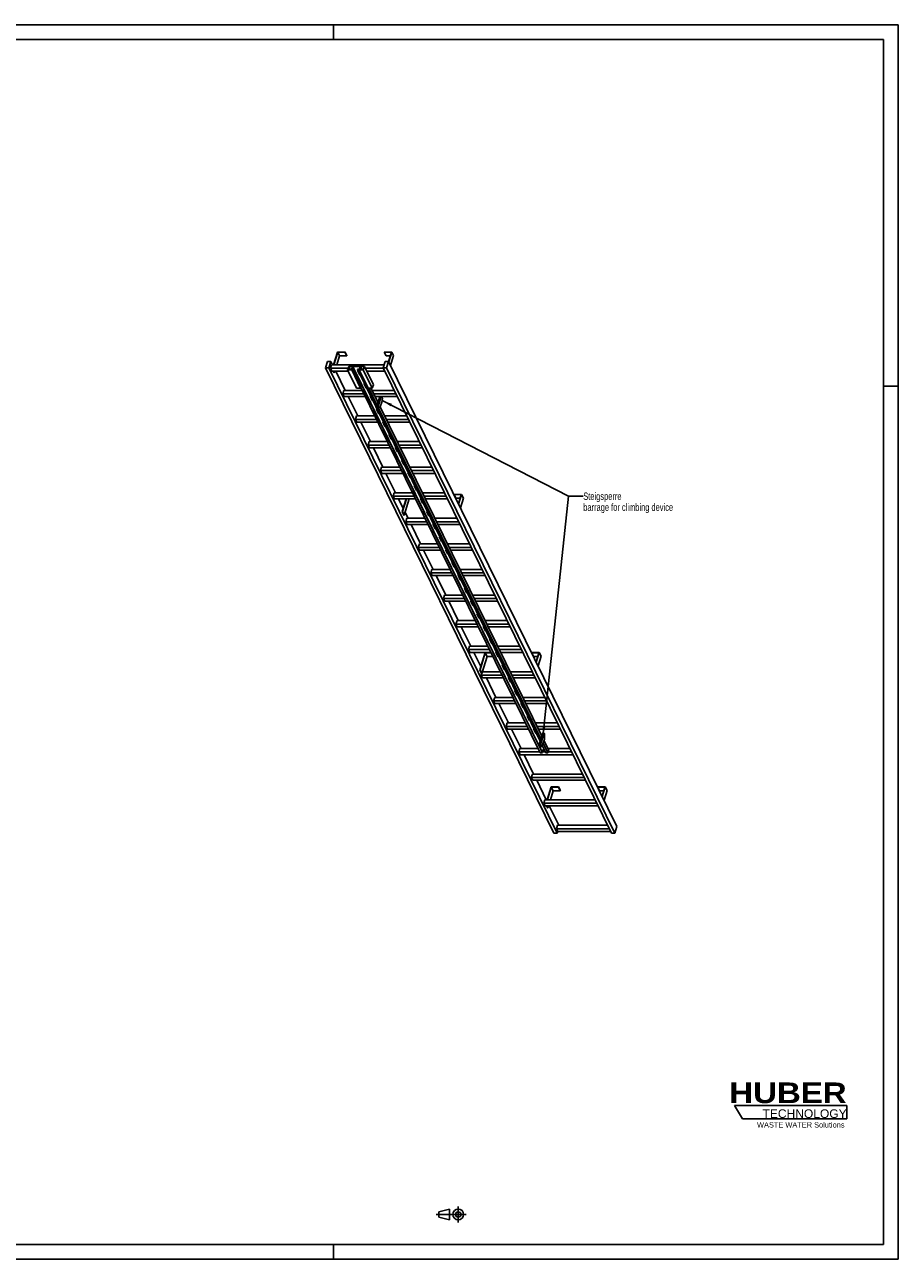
# Model space of a CAD drawing. Header units: millimetres. Extents: x 0 to 11880, y 0 to 8400.
# Tile 2 of 2: x 5940 to 11880, y 0 to 8400. Entities that reach past the tile are written whole.
import ezdxf

# ---------------------------------------------------------------- set-up
doc = ezdxf.new("R2010")
doc.units = ezdxf.units.MM
doc.header["$LTSCALE"] = 653.4
doc.linetypes.add('CENTER', pattern=[0.6, 0.375, -0.075, 0.075, -0.075])
doc.layers.get('0').update_dxf_attribs({"linetype": 'CONTINUOUS'})
for name, color, linetype in [('053_NOTES', 7, 'CONTINUOUS'), ('HUBER_Logo_BL1', 7, 'CONTINUOUS'), ('HUBER_Logo_BL2', 7, 'CONTINUOUS')]:
    doc.layers.add(name, color=color, linetype=linetype)
doc.styles.get("Standard").update_dxf_attribs({"font": 'txt', "width": 0.7})
doc.styles.add('TEXTSTYLE_2', font='ariblk.ttf')
doc.styles.add('TEXTSTYLE_3', font='arial.ttf')
doc.dimstyles.get("Standard").update_dxf_attribs({"dimtxt": 50, "dimasz": 70, "dimexe": 2, "dimexo": 1, "dimtad": 1, "dimtxsty": 'STANDARD', "dimblk": '_FILLED', "dimblk1": '_FILLED', "dimblk2": '_FILLED', "dimcen": 0.09, "dimazin": 2, "dimtol": 1, "dimtp": 0.01, "dimtm": 0.01, "dimtfac": 1, "dimtofl": 0, "dimtmove": 0, "dimatfit": 3, "dimldrblk": '_FILLED', "dimfxl": 1, "dimtolj": 1, "dimarcsym": 0})

# ---------------------------------------------------------------- blocks, each defined once
blk = doc.blocks.new('HUBER_LOGO_BL1', base_point=(11148.2, 1013.5))
at = {"layer": 'HUBER_Logo_BL1', "color": 2, "linetype": 'CONTINUOUS', "attachment_point": 3, "line_spacing_factor": 0.78}
for s, insert, char_height, width, style in [('HUBER\\P\\fArial;\\H58.5;TECHNOLOGY ', (11528.9, 1203), 140.4, 775.343, 'TEXTSTYLE_2'), ('WASTE WATER Solutions', (11514.7, 932.6), 36, 594.067, 'TEXTSTYLE_3')]:
    blk.add_mtext(s, dxfattribs=dict(at, insert=insert, char_height=char_height, width=width, style=style))
blk = doc.blocks.new('PROJEKTIONSMETHODE_1_BL3', base_point=(8840, 305))
at = {"color": 2, "linetype": 'CONTINUOUS'}
for p, q in [((8755.7, 323.3), (8829, 341.7)), ((8829, 268.3), (8829, 341.7)), ((8755.7, 286.7), (8755.7, 323.3)), ((8755.7, 286.7), (8829, 268.3))]:
    blk.add_line(p, q, dxfattribs=at)
at = {"color": 2, "linetype": 'CENTER'}
for p, q in [((8887.7, 360), (8887.7, 250)), ((8737.3, 305), (8942.7, 305))]:
    blk.add_line(p, q, dxfattribs=at)
at = {"color": 2, "linetype": 'CONTINUOUS'}
for radius in [36.7, 18.3]:
    blk.add_circle((8887.7, 305), radius, dxfattribs=at)
blk = doc.blocks.new('_FILLED')
at = {"color": 0, "linetype": 'BYBLOCK'}
blk.add_solid([(0, 0), (-1, 0.14), (-1, -0.14)], dxfattribs=at)
blk = doc.blocks.new('HUBER_LOGO_BL2', base_point=(11148.6, 1001.8))
at = {"layer": 'HUBER_Logo_BL2', "color": 5, "linetype": 'CONTINUOUS'}
for p, q in [((11531.1, 1046.8), (10766.1, 1046.8)), ((10766.1, 1046.8), (10820.1, 956.8)), ((11531.1, 1046.8), (11531.1, 956.8)), ((10820.1, 956.8), (11531.1, 956.8))]:
    blk.add_line(p, q, dxfattribs=at)

msp = doc.modelspace()

# ---------------------------------------------------------------- linework, layer by layer
at = {"color": 3, "linetype": 'CONTINUOUS'}
for p, q in [((0, 8400), (11880, 8400)), ((8040, 8400), (8040, 8300)), ((11880, 8400), (11880, 0)), ((11780, 5940), (11880, 5940)), ((8040, 100), (8040, 0)), ((11880, 0), (0, 0))]:
    msp.add_line(p, q, dxfattribs=at)
at = {"color": 5, "linetype": 'CONTINUOUS'}
for p, q in [((100, 8300), (11780, 8300)), ((11780, 100), (11780, 8300)), ((11780, 100), (100, 100))]:
    msp.add_line(p, q, dxfattribs=at)
at = {"color": 7, "linetype": 'CONTINUOUS'}
for p, q in [((8067.298, 6173.009), (8040.381, 6085.909)), ((8042.223, 6085.909), (8068.655, 6171.443)), ((8080.857, 6146.578), (8062.109, 6085.909)), ((8117.956, 6173.009), (8067.298, 6173.009)), ((8068.655, 6171.443), (8080.857, 6146.578)), ((8068.655, 6171.443), (8117.472, 6171.443)), ((8080.857, 6146.578), (8129.673, 6146.578)), ((8117.472, 6171.443), (8117.956, 6173.009)), ((8117.472, 6171.443), (8129.673, 6146.578)), ((8117.956, 6173.009), (8130.158, 6148.145)), ((8129.673, 6146.578), (8130.158, 6148.145)), ((8385.064, 6173.009), (8384.579, 6171.443)), ((8384.579, 6171.443), (8396.781, 6146.578)), ((8384.579, 6171.443), (8433.396, 6171.443)), ((8435.722, 6173.009), (8385.064, 6173.009)), ((8396.781, 6146.578), (8425.712, 6146.578)), ((8433.396, 6171.443), (8414.074, 6108.919)), ((8415.208, 6106.627), (8435.722, 6173.009)), ((8427.41, 6081.763), (8447.924, 6148.145)), ((8435.722, 6173.009), (8447.924, 6148.145)), ((7999.608, 6108.916), (7985.81, 6064.266)), ((9538.473, 2900.271), (7985.81, 6064.266)), ((7985.81, 6064.266), (8008.837, 6064.266)), ((8022.634, 6108.916), (7999.608, 6108.916)), ((8008.837, 6064.266), (8022.634, 6108.916)), ((9561.5, 2900.271), (8008.837, 6064.266)), ((8025.467, 6085.909), (8018.205, 6062.409)), ((8027.357, 6043.76), (8018.205, 6062.409)), ((8139.053, 6062.409), (8018.205, 6062.409)), ((8033.925, 6085.909), (8022.634, 6108.916)), ((8383.949, 6085.909), (8025.467, 6085.909)), ((8142.871, 6074.763), (8135.609, 6051.263)), ((8135.609, 6051.263), (8196.617, 5926.941)), ((8163.241, 6051.263), (8135.609, 6051.263)), ((8143.55, 6073.979), (8136.772, 6052.046)), ((8136.772, 6052.046), (8162.562, 6052.046)), ((8142.871, 6074.763), (8249.714, 6074.763)), ((8143.55, 6073.979), (8154.313, 6052.046)), ((8169.34, 6073.979), (8143.55, 6073.979)), ((8162.562, 6052.046), (8169.34, 6073.979)), ((8164.717, 6056.041), (8163.241, 6051.263)), ((8224.249, 5926.941), (8163.241, 6051.263)), ((8164.717, 6056.041), (9445.893, 3445.279)), ((8178.533, 6056.041), (8164.717, 6056.041)), ((8171.206, 6074.058), (8165.88, 6056.824)), ((8165.88, 6056.824), (8178.775, 6056.824)), ((8171.206, 6074.058), (9452.382, 3463.296)), ((8220.943, 6074.058), (8171.206, 6074.058)), ((8178.775, 6056.824), (8178.533, 6056.041)), ((9459.709, 3445.279), (8178.533, 6056.041)), ((8178.775, 6056.824), (9459.951, 3446.063)), ((8202.481, 6056.041), (8202.723, 6056.824)), ((9444.853, 3524.354), (8202.481, 6056.041)), ((8216.297, 6056.041), (8202.481, 6056.041)), ((8202.723, 6056.824), (8215.618, 6056.824)), ((8216.297, 6056.041), (8214.82, 6051.263)), ((8214.82, 6051.263), (8275.829, 5926.941)), ((8242.452, 6051.263), (8214.82, 6051.263)), ((8215.618, 6056.824), (8220.943, 6074.058)), ((8222.761, 6073.979), (8215.983, 6052.046)), ((8215.983, 6052.046), (8241.773, 6052.046)), ((8222.761, 6073.979), (8233.524, 6052.046)), ((8248.551, 6073.979), (8222.761, 6073.979)), ((8241.773, 6052.046), (8248.551, 6073.979)), ((8249.714, 6074.763), (8242.452, 6051.263)), ((8303.46, 5926.941), (8242.452, 6051.263)), ((8310.722, 5950.441), (8249.714, 6074.763)), ((8378.172, 6062.409), (8255.776, 6062.409)), ((8391.059, 6108.916), (8377.261, 6064.266)), ((9929.924, 2900.271), (8377.261, 6064.266)), ((8377.261, 6064.266), (8400.287, 6064.266)), ((8414.085, 6108.916), (8391.059, 6108.916)), ((8400.287, 6064.266), (8414.085, 6108.916)), ((9952.951, 2900.271), (8400.287, 6064.266)), ((9966.748, 2944.921), (8414.085, 6108.916)), ((8027.357, 6043.76), (8139.291, 6043.76)), ((8043.189, 6030.646), (8036.754, 6043.76)), ((8038.596, 6043.76), (8045.031, 6030.646)), ((8043.189, 6030.646), (8045.031, 6030.646)), ((8049.084, 6043.76), (8045.031, 6030.646)), ((8119.336, 5911.858), (8054.608, 6043.76)), ((8203.354, 6046.085), (8218.606, 6015.005)), ((8207.367, 6046.085), (8203.354, 6046.085)), ((8203.918, 6046.085), (8218.824, 6015.71)), ((8205.059, 6043.76), (8208.507, 6043.76)), ((8218.606, 6015.005), (8218.824, 6015.71)), ((8218.606, 6015.005), (8222.619, 6015.005)), ((8218.824, 6015.71), (8222.273, 6015.71)), ((8264.928, 6043.76), (8387.324, 6043.76)), ((8110.879, 5911.858), (8103.617, 5888.358)), ((8112.768, 5869.71), (8103.617, 5888.358)), ((8247.004, 5888.358), (8103.617, 5888.358)), ((8235.472, 5911.858), (8110.879, 5911.858)), ((8196.617, 5926.941), (8224.249, 5926.941)), ((8225.726, 5931.719), (8224.249, 5926.941)), ((8246.06, 5959.06), (8261.312, 5927.979)), ((8250.072, 5959.06), (8246.06, 5959.06)), ((8246.624, 5959.06), (8261.53, 5928.684)), ((8261.312, 5927.979), (8261.53, 5928.684)), ((8261.312, 5927.979), (8265.324, 5927.979)), ((8261.53, 5928.684), (8264.979, 5928.684)), ((8275.829, 5926.941), (8303.46, 5926.941)), ((8336.941, 5810.194), (8279.65, 5926.941)), ((8342.726, 5828.916), (8294.623, 5926.941)), ((8452.052, 5911.858), (8302.024, 5911.858)), ((8310.722, 5950.441), (8303.46, 5926.941)), ((8463.584, 5888.358), (8313.556, 5888.358)), ((8112.768, 5869.71), (8256.156, 5869.71)), ((8204.748, 5737.807), (8140.02, 5869.71)), ((8288.766, 5872.034), (8304.018, 5840.954)), ((8292.778, 5872.034), (8288.766, 5872.034)), ((8289.33, 5872.034), (8304.236, 5841.659)), ((8290.47, 5869.71), (8293.919, 5869.71)), ((8304.018, 5840.954), (8304.236, 5841.659)), ((8304.018, 5840.954), (8308.03, 5840.954)), ((8304.236, 5841.659), (8307.684, 5841.659)), ((8322.708, 5869.71), (8472.735, 5869.71)), ((8355.332, 5869.71), (8332.075, 5794.45)), ((8364.543, 5869.71), (8341.286, 5794.45)), ((8344.336, 5788.233), (8357.699, 5799.301)), ((9455.977, 3560.35), (8357.386, 5799.042)), ((8357.699, 5799.301), (8367.382, 5830.634)), ((8373.119, 5857.242), (8367, 5869.71)), ((8367.382, 5830.634), (8373.119, 5857.242)), ((8196.291, 5737.807), (8189.029, 5714.307)), ((8198.18, 5695.659), (8189.029, 5714.307)), ((8332.416, 5714.307), (8189.029, 5714.307)), ((8320.884, 5737.807), (8196.291, 5737.807)), ((8331.472, 5785.009), (8346.724, 5753.929)), ((8335.484, 5785.009), (8331.472, 5785.009)), ((8332.035, 5785.009), (8346.942, 5754.634)), ((8332.075, 5794.45), (8335.126, 5788.233)), ((8332.075, 5794.45), (8341.286, 5794.45)), ((8335.126, 5788.233), (8344.336, 5788.233)), ((8341.286, 5794.45), (8344.336, 5788.233)), ((8346.724, 5753.929), (8346.942, 5754.634)), ((8346.724, 5753.929), (8350.736, 5753.929)), ((9450.191, 3541.629), (8346.741, 5790.225)), ((8346.942, 5754.634), (8350.39, 5754.634)), ((8537.464, 5737.807), (8387.436, 5737.807)), ((8548.996, 5714.307), (8398.968, 5714.307)), ((8198.18, 5695.659), (8341.567, 5695.659)), ((8290.16, 5563.756), (8225.431, 5695.659)), ((8374.178, 5697.984), (8389.43, 5666.903)), ((8378.19, 5697.984), (8374.178, 5697.984)), ((8374.741, 5697.984), (8389.647, 5667.608)), ((8375.882, 5695.659), (8379.331, 5695.659)), ((8389.43, 5666.903), (8389.647, 5667.608)), ((8389.43, 5666.903), (8393.442, 5666.903)), ((8389.647, 5667.608), (8393.096, 5667.608)), ((8408.119, 5695.659), (8558.147, 5695.659)), ((8281.702, 5563.756), (8274.44, 5540.256)), ((8406.296, 5563.756), (8281.702, 5563.756)), ((8416.883, 5610.958), (8432.135, 5579.878)), ((8420.896, 5610.958), (8416.883, 5610.958)), ((8417.447, 5610.958), (8432.353, 5580.583)), ((8432.135, 5579.878), (8432.353, 5580.583)), ((8432.135, 5579.878), (8436.148, 5579.878)), ((8432.353, 5580.583), (8435.802, 5580.583)), ((8622.876, 5563.756), (8472.848, 5563.756)), ((8283.592, 5521.608), (8274.44, 5540.256)), ((8417.828, 5540.256), (8274.44, 5540.256)), ((8283.592, 5521.608), (8426.979, 5521.608)), ((8375.571, 5389.705), (8310.843, 5521.608)), ((8459.589, 5523.933), (8474.841, 5492.852)), ((8463.602, 5523.933), (8459.589, 5523.933)), ((8460.153, 5523.933), (8475.059, 5493.557)), ((8461.294, 5521.608), (8464.743, 5521.608)), ((8474.841, 5492.852), (8475.059, 5493.557)), ((8474.841, 5492.852), (8478.854, 5492.852)), ((8475.059, 5493.557), (8478.508, 5493.557)), ((8634.408, 5540.256), (8484.38, 5540.256)), ((8493.531, 5521.608), (8643.559, 5521.608)), ((8367.114, 5389.705), (8359.852, 5366.206)), ((8491.707, 5389.705), (8367.114, 5389.705)), ((8502.295, 5436.907), (8517.547, 5405.827)), ((8506.308, 5436.907), (8502.295, 5436.907)), ((8502.859, 5436.907), (8517.765, 5406.532)), ((8517.547, 5405.827), (8517.765, 5406.532)), ((8517.547, 5405.827), (8521.56, 5405.827)), ((8517.765, 5406.532), (8521.214, 5406.532)), ((8708.287, 5389.705), (8558.259, 5389.705)), ((8369.003, 5347.557), (8359.852, 5366.206)), ((8503.239, 5366.206), (8359.852, 5366.206)), ((8369.003, 5347.557), (8512.391, 5347.557)), ((8460.983, 5215.655), (8396.255, 5347.557)), ((8545.001, 5349.882), (8560.253, 5318.802)), ((8549.013, 5349.882), (8545.001, 5349.882)), ((8545.565, 5349.882), (8560.471, 5319.507)), ((8546.706, 5347.557), (8550.154, 5347.557)), ((8560.253, 5318.802), (8560.471, 5319.507)), ((8560.253, 5318.802), (8564.266, 5318.802)), ((8560.471, 5319.507), (8563.92, 5319.507)), ((8719.819, 5366.206), (8569.791, 5366.206)), ((8578.943, 5347.557), (8728.971, 5347.557)), ((8452.526, 5215.655), (8445.264, 5192.155)), ((8577.119, 5215.655), (8452.526, 5215.655)), ((8587.707, 5262.857), (8602.959, 5231.776)), ((8591.719, 5262.857), (8587.707, 5262.857)), ((8588.271, 5262.857), (8603.177, 5232.481)), ((8602.959, 5231.776), (8603.177, 5232.481)), ((8602.959, 5231.776), (8606.971, 5231.776)), ((8603.177, 5232.481), (8606.625, 5232.481)), ((8793.699, 5215.655), (8643.671, 5215.655)), ((8454.415, 5173.507), (8445.264, 5192.155)), ((8588.651, 5192.155), (8445.264, 5192.155)), ((8454.415, 5173.507), (8597.802, 5173.507)), ((8513.197, 5109.254), (8481.667, 5173.507)), ((8533.053, 5173.507), (8506.298, 5086.929)), ((8508.14, 5086.929), (8534.895, 5173.507)), ((8520.342, 5062.065), (8554.78, 5173.507)), ((8630.413, 5175.831), (8645.665, 5144.751)), ((8634.425, 5175.831), (8630.413, 5175.831)), ((8630.976, 5175.831), (8645.883, 5145.456)), ((8632.117, 5173.507), (8635.566, 5173.507)), ((8645.665, 5144.751), (8645.883, 5145.456)), ((8645.665, 5144.751), (8649.677, 5144.751)), ((8645.883, 5145.456), (8649.331, 5145.456)), ((8805.231, 5192.155), (8655.203, 5192.155)), ((8664.354, 5173.507), (8814.382, 5173.507)), ((8860.374, 5204.428), (8859.89, 5202.861)), ((8872.092, 5177.997), (8859.89, 5202.861)), ((8859.89, 5202.861), (8908.706, 5202.861)), ((8911.033, 5204.428), (8860.374, 5204.428)), ((8872.092, 5177.997), (8901.023, 5177.997)), ((8908.706, 5202.861), (8889.389, 5140.349)), ((8890.519, 5138.046), (8911.033, 5204.428)), ((8902.721, 5113.182), (8923.234, 5179.564)), ((8923.234, 5179.564), (8911.033, 5204.428)), ((8518.5, 5062.065), (8506.298, 5086.929)), ((8506.298, 5086.929), (8508.14, 5086.929)), ((8520.342, 5062.065), (8508.14, 5086.929)), ((8518.5, 5062.065), (8520.342, 5062.065)), ((8546.395, 5041.604), (8526.529, 5082.086)), ((8537.938, 5041.604), (8530.676, 5018.104)), ((8662.531, 5041.604), (8537.938, 5041.604)), ((8673.119, 5088.806), (8688.371, 5057.725)), ((8677.131, 5088.806), (8673.119, 5088.806)), ((8673.682, 5088.806), (8688.588, 5058.43)), ((8688.371, 5057.725), (8688.588, 5058.43)), ((8688.371, 5057.725), (8692.383, 5057.725)), ((8688.588, 5058.43), (8692.037, 5058.43)), ((8879.111, 5041.604), (8729.083, 5041.604)), ((8539.827, 4999.456), (8530.676, 5018.104)), ((8674.063, 5018.104), (8530.676, 5018.104)), ((8539.827, 4999.456), (8683.214, 4999.456)), ((8631.807, 4867.553), (8567.078, 4999.456)), ((8715.824, 5001.78), (8731.076, 4970.7)), ((8719.837, 5001.78), (8715.824, 5001.78)), ((8716.388, 5001.78), (8731.294, 4971.405)), ((8717.529, 4999.456), (8720.978, 4999.456)), ((8731.076, 4970.7), (8731.294, 4971.405)), ((8731.076, 4970.7), (8735.089, 4970.7)), ((8731.294, 4971.405), (8734.743, 4971.405)), ((8890.643, 5018.104), (8740.615, 5018.104)), ((8749.766, 4999.456), (8899.794, 4999.456)), ((8758.53, 4914.755), (8773.782, 4883.675)), ((8762.543, 4914.755), (8758.53, 4914.755)), ((8759.094, 4914.755), (8774, 4884.38)), ((8773.782, 4883.675), (8774, 4884.38)), ((8773.782, 4883.675), (8777.795, 4883.675)), ((8774, 4884.38), (8777.449, 4884.38)), ((8623.349, 4867.553), (8616.087, 4844.053)), ((8625.239, 4825.405), (8616.087, 4844.053)), ((8759.475, 4844.053), (8616.087, 4844.053)), ((8747.943, 4867.553), (8623.349, 4867.553)), ((8625.239, 4825.405), (8768.626, 4825.405)), ((8717.218, 4693.502), (8652.49, 4825.405)), ((8801.236, 4827.73), (8816.488, 4796.649)), ((8805.249, 4827.73), (8801.236, 4827.73)), ((8801.8, 4827.73), (8816.706, 4797.354)), ((8802.941, 4825.405), (8806.389, 4825.405)), ((8964.522, 4867.553), (8814.495, 4867.553)), ((8816.488, 4796.649), (8816.706, 4797.354)), ((8816.488, 4796.649), (8820.501, 4796.649)), ((8816.706, 4797.354), (8820.155, 4797.354)), ((8976.054, 4844.053), (8826.027, 4844.053)), ((8835.178, 4825.405), (8985.206, 4825.405)), ((8843.942, 4740.704), (8859.194, 4709.624)), ((8847.954, 4740.704), (8843.942, 4740.704)), ((8844.506, 4740.704), (8859.412, 4710.329)), ((8859.194, 4709.624), (8859.412, 4710.329)), ((8859.194, 4709.624), (8863.207, 4709.624)), ((8859.412, 4710.329), (8862.861, 4710.329)), ((8708.761, 4693.502), (8701.499, 4670.002)), ((8710.65, 4651.354), (8701.499, 4670.002)), ((8844.886, 4670.002), (8701.499, 4670.002)), ((8833.354, 4693.502), (8708.761, 4693.502)), ((8710.65, 4651.354), (8854.038, 4651.354)), ((8802.63, 4519.451), (8737.902, 4651.354)), ((8886.648, 4653.679), (8901.9, 4622.598)), ((8890.66, 4653.679), (8886.648, 4653.679)), ((8887.212, 4653.679), (8902.118, 4623.303)), ((8888.352, 4651.354), (8891.801, 4651.354)), ((9049.934, 4693.502), (8899.906, 4693.502)), ((8901.9, 4622.598), (8902.118, 4623.303)), ((8901.9, 4622.598), (8905.912, 4622.598)), ((8902.118, 4623.303), (8905.566, 4623.303)), ((9061.466, 4670.002), (8911.438, 4670.002)), ((8920.59, 4651.354), (9070.617, 4651.354)), ((8929.354, 4566.653), (8944.606, 4535.573)), ((8933.366, 4566.653), (8929.354, 4566.653)), ((8929.918, 4566.653), (8944.824, 4536.278)), ((8944.606, 4535.573), (8944.824, 4536.278)), ((8944.824, 4536.278), (8948.272, 4536.278)), ((8794.173, 4519.451), (8786.911, 4495.952)), ((8796.062, 4477.303), (8786.911, 4495.952)), ((8930.298, 4495.952), (8786.911, 4495.952)), ((8918.766, 4519.451), (8794.173, 4519.451)), ((8796.062, 4477.303), (8939.449, 4477.303)), ((8888.042, 4345.401), (8823.313, 4477.303)), ((8944.606, 4535.573), (8948.618, 4535.573)), ((8976.072, 4479.628), (8972.06, 4479.628)), ((8972.06, 4479.628), (8987.312, 4448.548)), ((8972.623, 4479.628), (8987.53, 4449.253)), ((8973.764, 4477.303), (8977.213, 4477.303)), ((9135.346, 4519.451), (8985.318, 4519.451)), ((9146.878, 4495.952), (8996.85, 4495.952)), ((9006.001, 4477.303), (9156.029, 4477.303)), ((8987.312, 4448.548), (8987.53, 4449.253)), ((8987.312, 4448.548), (8991.324, 4448.548)), ((8987.53, 4449.253), (8990.978, 4449.253)), ((9018.778, 4392.603), (9014.765, 4392.603)), ((9014.765, 4392.603), (9030.018, 4361.522)), ((9015.329, 4392.603), (9030.235, 4362.227)), ((8879.585, 4345.401), (8872.323, 4321.901)), ((9015.71, 4321.901), (8872.323, 4321.901)), ((8881.474, 4303.253), (8872.323, 4321.901)), ((9004.178, 4345.401), (8879.585, 4345.401)), ((8881.474, 4303.253), (9024.861, 4303.253)), ((8973.454, 4171.35), (8908.725, 4303.253)), ((9030.018, 4361.522), (9030.235, 4362.227)), ((9030.018, 4361.522), (9034.03, 4361.522)), ((9030.235, 4362.227), (9033.684, 4362.227)), ((9061.484, 4305.577), (9057.471, 4305.577)), ((9057.471, 4305.577), (9072.723, 4274.497)), ((9058.035, 4305.577), (9072.941, 4275.202)), ((9059.176, 4303.253), (9062.625, 4303.253)), ((9220.758, 4345.401), (9070.73, 4345.401)), ((9232.29, 4321.901), (9082.262, 4321.901)), ((9091.413, 4303.253), (9241.441, 4303.253)), ((9072.723, 4274.497), (9072.941, 4275.202)), ((9072.723, 4274.497), (9076.736, 4274.497)), ((9072.941, 4275.202), (9076.39, 4275.202)), ((9104.19, 4218.552), (9100.177, 4218.552)), ((9100.177, 4218.552), (9115.429, 4187.471)), ((9100.741, 4218.552), (9115.647, 4188.176)), ((8964.996, 4171.35), (8957.734, 4147.85)), ((9101.122, 4147.85), (8957.734, 4147.85)), ((8966.886, 4129.202), (8957.734, 4147.85)), ((9089.589, 4171.35), (8964.996, 4171.35)), ((8966.886, 4129.202), (9110.273, 4129.202)), ((9041.197, 4033.303), (8994.137, 4129.202)), ((9070.608, 4128.478), (9034.298, 4010.979)), ((9036.14, 4010.979), (9071.966, 4126.911)), ((9110.628, 4128.478), (9070.608, 4128.478)), ((9071.966, 4126.911), (9111.397, 4126.911)), ((9084.168, 4102.047), (9071.966, 4126.911)), ((9115.429, 4187.471), (9115.647, 4188.176)), ((9115.429, 4187.471), (9119.442, 4187.471)), ((9115.647, 4188.176), (9119.096, 4188.176)), ((9146.895, 4131.526), (9142.883, 4131.526)), ((9142.883, 4131.526), (9158.135, 4100.446)), ((9143.447, 4131.526), (9158.353, 4101.151)), ((9144.588, 4129.202), (9148.036, 4129.202)), ((9306.169, 4171.35), (9156.141, 4171.35)), ((9317.701, 4147.85), (9167.674, 4147.85)), ((9176.825, 4129.202), (9326.853, 4129.202)), ((9388.374, 4128.478), (9387.89, 4126.911)), ((9387.89, 4126.911), (9436.706, 4126.911)), ((9400.092, 4102.047), (9387.89, 4126.911)), ((9439.032, 4128.478), (9388.374, 4128.478)), ((9436.706, 4126.911), (9417.388, 4064.399)), ((9418.519, 4062.096), (9439.032, 4128.478)), ((9451.234, 4103.613), (9439.032, 4128.478)), ((9048.342, 3986.114), (9084.168, 4102.047)), ((9084.168, 4102.047), (9123.599, 4102.047)), ((9158.135, 4100.446), (9158.353, 4101.151)), ((9158.135, 4100.446), (9162.148, 4100.446)), ((9158.353, 4101.151), (9161.802, 4101.151)), ((9189.601, 4044.501), (9185.589, 4044.501)), ((9185.589, 4044.501), (9200.841, 4013.421)), ((9186.153, 4044.501), (9201.059, 4014.126)), ((9400.092, 4102.047), (9429.022, 4102.047)), ((9430.72, 4037.231), (9451.234, 4103.613)), ((9034.298, 4010.979), (9036.14, 4010.979)), ((9046.5, 3986.114), (9034.298, 4010.979)), ((9048.342, 3986.114), (9036.14, 4010.979)), ((9046.952, 3986.114), (9043.146, 3973.799)), ((9186.533, 3973.799), (9043.146, 3973.799)), ((9052.297, 3955.151), (9043.146, 3973.799)), ((9046.5, 3986.114), (9048.342, 3986.114)), ((9175.001, 3997.299), (9051.798, 3997.299)), ((9052.297, 3955.151), (9195.685, 3955.151)), ((9058.865, 3997.299), (9054.529, 4006.136)), ((9144.277, 3823.248), (9079.549, 3955.151)), ((9200.841, 4013.421), (9201.059, 4014.126)), ((9200.841, 4013.421), (9204.853, 4013.421)), ((9201.059, 4014.126), (9204.507, 4014.126)), ((9232.307, 3957.476), (9228.295, 3957.476)), ((9228.295, 3957.476), (9243.547, 3926.395)), ((9228.859, 3957.476), (9243.765, 3927.1)), ((9229.999, 3955.151), (9233.448, 3955.151)), ((9391.581, 3997.299), (9241.553, 3997.299)), ((9403.113, 3973.799), (9253.085, 3973.799)), ((9262.236, 3955.151), (9412.264, 3955.151)), ((9243.547, 3926.395), (9243.765, 3927.1)), ((9243.547, 3926.395), (9247.559, 3926.395)), ((9243.765, 3927.1), (9247.213, 3927.1)), ((9275.013, 3870.45), (9271.001, 3870.45)), ((9271.001, 3870.45), (9286.253, 3839.37)), ((9271.564, 3870.45), (9286.471, 3840.075)), ((9135.82, 3823.248), (9128.558, 3799.748)), ((9271.945, 3799.748), (9128.558, 3799.748)), ((9137.709, 3781.1), (9128.558, 3799.748)), ((9260.413, 3823.248), (9135.82, 3823.248)), ((9137.709, 3781.1), (9281.096, 3781.1)), ((9229.689, 3649.197), (9164.96, 3781.1)), ((9286.253, 3839.37), (9286.471, 3840.075)), ((9286.253, 3839.37), (9290.265, 3839.37)), ((9286.471, 3840.075), (9289.919, 3840.075)), ((9317.719, 3783.425), (9313.706, 3783.425)), ((9313.706, 3783.425), (9328.959, 3752.344)), ((9314.27, 3783.425), (9329.176, 3753.049)), ((9315.411, 3781.1), (9318.86, 3781.1)), ((9476.993, 3823.248), (9326.965, 3823.248)), ((9488.525, 3799.748), (9338.497, 3799.748)), ((9347.648, 3781.1), (9497.676, 3781.1)), ((9328.959, 3752.344), (9329.176, 3753.049)), ((9328.959, 3752.344), (9332.971, 3752.344)), ((9329.176, 3753.049), (9332.625, 3753.049)), ((9360.425, 3696.4), (9356.412, 3696.4)), ((9356.412, 3696.4), (9371.664, 3665.319)), ((9356.976, 3696.4), (9371.882, 3666.024)), ((9221.231, 3649.197), (9213.969, 3625.698)), ((9357.357, 3625.698), (9213.969, 3625.698)), ((9223.121, 3607.049), (9213.969, 3625.698)), ((9345.825, 3649.197), (9221.231, 3649.197)), ((9371.664, 3665.319), (9371.882, 3666.024)), ((9371.664, 3665.319), (9375.677, 3665.319)), ((9371.882, 3666.024), (9375.331, 3666.024)), ((9562.404, 3649.197), (9412.377, 3649.197)), ((9573.937, 3625.698), (9423.909, 3625.698)), ((9223.121, 3607.049), (9366.508, 3607.049)), ((9315.1, 3475.147), (9250.372, 3607.049)), ((9403.131, 3609.374), (9399.118, 3609.374)), ((9399.118, 3609.374), (9414.37, 3578.294)), ((9399.682, 3609.374), (9414.588, 3578.999)), ((9400.823, 3607.049), (9404.271, 3607.049)), ((9414.37, 3578.294), (9414.588, 3578.999)), ((9414.37, 3578.294), (9418.383, 3578.294)), ((9414.588, 3578.999), (9418.037, 3578.999)), ((9433.06, 3607.049), (9583.088, 3607.049)), ((9462.294, 3580.795), (9438.088, 3502.462)), ((9471.505, 3580.795), (9447.298, 3502.462)), ((9462.294, 3580.795), (9471.505, 3580.795)), ((9463.712, 3507.314), (9473.394, 3538.647)), ((9503.258, 3464.001), (9470.779, 3530.185)), ((9474.555, 3574.579), (9471.505, 3580.795)), ((9473.394, 3538.647), (9474.555, 3574.579)), ((9306.643, 3475.147), (9299.381, 3451.647)), ((9442.768, 3451.647), (9299.381, 3451.647)), ((9308.532, 3432.999), (9299.381, 3451.647)), ((9431.236, 3475.147), (9306.643, 3475.147)), ((9438.088, 3502.462), (9447.298, 3502.462)), ((9438.088, 3502.462), (9445.714, 3486.922)), ((9444.233, 3522.349), (9441.824, 3522.349)), ((9441.824, 3522.349), (9443.302, 3519.336)), ((9442.388, 3522.349), (9443.52, 3520.041)), ((9445.714, 3486.922), (9454.924, 3486.922)), ((9445.893, 3445.279), (9459.709, 3445.279)), ((9447.298, 3502.462), (9454.924, 3486.922)), ((9452.382, 3463.296), (9452.039, 3462.186)), ((9474.815, 3463.296), (9452.382, 3463.296)), ((9454.924, 3486.922), (9463.712, 3507.314)), ((9456.928, 3491.571), (9457.076, 3491.268)), ((9457.076, 3491.268), (9457.294, 3491.973)), ((9457.076, 3491.268), (9461.089, 3491.268)), ((9457.191, 3492.183), (9457.294, 3491.973)), ((9480.532, 3451.647), (9457.211, 3451.647)), ((9457.294, 3491.973), (9460.743, 3491.973)), ((9483.657, 3445.279), (9458.804, 3495.924)), ((9459.709, 3445.279), (9459.951, 3446.063)), ((9497.473, 3445.279), (9464.994, 3511.464)), ((9483.657, 3445.279), (9497.473, 3445.279)), ((9503.258, 3464.001), (9497.473, 3445.279)), ((9647.816, 3475.147), (9497.788, 3475.147)), ((9659.348, 3451.647), (9499.44, 3451.647)), ((9308.532, 3432.999), (9668.499, 3432.999)), ((9400.512, 3301.096), (9335.784, 3432.999)), ((9392.055, 3301.096), (9384.793, 3277.596)), ((9744.76, 3277.596), (9384.793, 3277.596)), ((9393.944, 3258.948), (9384.793, 3277.596)), ((9733.228, 3301.096), (9392.055, 3301.096)), ((9393.944, 3258.948), (9753.911, 3258.948)), ((9485.924, 3127.045), (9421.195, 3258.948)), ((9519.297, 3214.146), (9492.381, 3127.045)), ((9494.223, 3127.045), (9520.655, 3212.579)), ((9569.955, 3214.146), (9519.297, 3214.146)), ((9520.655, 3212.579), (9569.471, 3212.579)), ((9532.856, 3187.715), (9520.655, 3212.579)), ((9569.471, 3212.579), (9569.955, 3214.146)), ((9581.673, 3187.715), (9569.471, 3212.579)), ((9582.157, 3189.282), (9569.955, 3214.146)), ((9837.063, 3214.146), (9836.579, 3212.579)), ((9836.579, 3212.579), (9885.395, 3212.579)), ((9848.78, 3187.715), (9836.579, 3212.579)), ((9887.721, 3214.146), (9837.063, 3214.146)), ((9885.395, 3212.579), (9866.077, 3150.067)), ((9867.208, 3147.764), (9887.721, 3214.146)), ((9899.923, 3189.282), (9887.721, 3214.146)), ((9477.467, 3127.045), (9470.205, 3103.545)), ((9818.64, 3127.045), (9477.467, 3127.045)), ((9532.856, 3187.715), (9514.108, 3127.045)), ((9581.673, 3187.715), (9532.856, 3187.715)), ((9582.157, 3189.282), (9581.673, 3187.715)), ((9877.711, 3187.715), (9848.78, 3187.715)), ((9899.923, 3189.282), (9879.409, 3122.899)), ((9830.172, 3103.545), (9470.205, 3103.545)), ((9479.356, 3084.897), (9470.205, 3103.545)), ((9479.356, 3084.897), (9839.323, 3084.897)), ((9495.189, 3071.783), (9488.753, 3084.897)), ((9497.031, 3071.783), (9490.595, 3084.897)), ((9497.031, 3071.783), (9495.189, 3071.783)), ((9501.083, 3084.897), (9497.031, 3071.783)), ((9571.336, 2952.994), (9506.607, 3084.897)), ((9562.878, 2952.994), (9555.616, 2929.495)), ((9904.051, 2952.994), (9562.878, 2952.994)), ((9952.951, 2900.271), (9966.748, 2944.921)), ((9538.473, 2900.271), (9561.5, 2900.271)), ((9915.583, 2929.495), (9555.616, 2929.495)), ((9564.768, 2910.846), (9555.616, 2929.495)), ((9561.5, 2900.271), (9564.768, 2910.846)), ((9564.768, 2910.846), (9924.735, 2910.846)), ((9929.924, 2900.271), (9952.951, 2900.271))]:
    msp.add_line(p, q, dxfattribs=at)

# ---------------------------------------------------------------- block references
at = {"color": 2, "linetype": 'CONTINUOUS'}
msp.add_blockref('PROJEKTIONSMETHODE_1_BL3', (8840, 305), dxfattribs=at)
at = {"layer": 'HUBER_Logo_BL1'}
msp.add_blockref('HUBER_LOGO_BL1', (11148.213, 1013.496), dxfattribs=at)
at = {"layer": 'HUBER_Logo_BL2'}
msp.add_blockref('HUBER_LOGO_BL2', (11148.567, 1001.775), dxfattribs=at)

# ---------------------------------------------------------------- texts
at = {"layer": '053_NOTES', "color": 2, "linetype": 'CONTINUOUS', "insert": (9737.926, 5217.013), "char_height": 50, "width": 1396.42857, "attachment_point": 1, "line_spacing_factor": 0.9}
msp.add_mtext('Steigsperre\\Pbarrage for climbing device', dxfattribs=at)

# ---------------------------------------------------------------- leaders
at = {"layer": '053_NOTES', "color": 2, "linetype": 'CONTINUOUS'}
for points in [[(8370.229, 5843.841), (9637.926, 5192.013), (9737.926, 5192.013)], [(9463.913, 3556.227), (9637.926, 5192.013), (9737.926, 5192.013)]]:
    msp.add_leader(points, dimstyle='STANDARD', override={"dimtad": 0}, dxfattribs=at)

doc.saveas('drawing.dxf')
